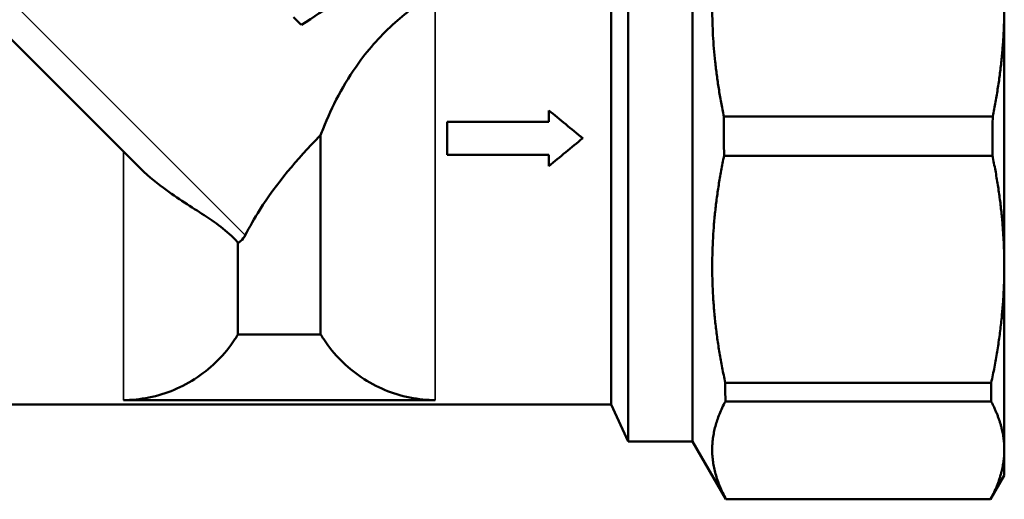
# Model space of a CAD drawing. Header units: millimetres. Extents: x 40 to 180, y 90 to 236.
# Tile 6 of 9: x 58 to 94, y 183 to 201. Entities that reach past the tile are written whole.
import ezdxf

# ---------------------------------------------------------------- set-up
doc = ezdxf.new("R2010")
doc.units = ezdxf.units.MM
doc.layers.add('Видимые тонкие (ГОСТ)', color=7, linetype='Continuous', lineweight=35)
doc.layers.add('Видимый контур (ГОСТ)', color=7, linetype='Continuous', lineweight=50)

msp = doc.modelspace()

# ---------------------------------------------------------------- linework, layer by layer
at = {"layer": 'Видимые тонкие (ГОСТ)'}
for p, q in [((50.088, 209.038), (66.3, 192.828)), ((73.306, 201.729), (73.306, 186.743)), ((61.806, 195.907), (61.806, 186.743))]:
    msp.add_line(p, q, dxfattribs=at)
at = {"layer": 'Видимый контур (ГОСТ)'}
for p, q in [((82.806, 207.268), (82.806, 185.212)), ((62.346, 195.367), (51.029, 206.683)), ((80.425, 206.209), (80.425, 185.212)), ((79.806, 205.076), (79.806, 186.587)), ((94.306, 191.678), (94.306, 201.245)), ((77.5, 197.43), (77.5, 197.012)), ((73.75, 197.012), (73.75, 195.793)), ((73.75, 197.012), (77.5, 197.012)), ((83.957, 197.206), (93.878, 197.206)), ((69.081, 196.514), (69.081, 189.168)), ((77.5, 195.793), (73.75, 195.793)), ((77.5, 195.793), (77.5, 195.375)), ((83.965, 195.755), (93.87, 195.755)), ((66.031, 192.549), (66.031, 189.168)), ((94.306, 184.913), (94.306, 191.678)), ((66.031, 189.168), (69.081, 189.168)), ((84.01, 187.386), (93.824, 187.386)), ((61.806, 186.743), (73.306, 186.743)), ((79.806, 186.587), (54.306, 186.587)), ((79.806, 186.587), (80.425, 185.212)), ((84.014, 186.698), (93.82, 186.698)), ((82.806, 185.212), (80.425, 185.212)), ((82.806, 185.212), (84.034, 183.086)), ((94.306, 183.962), (94.306, 184.913)), ((94.306, 183.962), (93.801, 183.086)), ((84.034, 183.092), (84.034, 183.086)), ((84.034, 183.092), (93.801, 183.092)), ((84.034, 183.086), (93.801, 183.086)), ((93.801, 183.086), (93.801, 183.092))]:
    msp.add_line(p, q, dxfattribs=at)
for points, weights in [([(83.913, 205.069), (83.143, 201.149), (83.957, 197.206)], [1.16668791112, 1.2306412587, 1.16329628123]), ([(93.878, 197.206), (94.306, 199.284), (94.306, 201.245)], [1.02654298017, 1.02811701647, 1]), ([(83.965, 195.755), (83.097, 191.583), (84.01, 187.386)], [1.16267447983, 1.2347397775, 1.15911447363]), ([(94.306, 191.678), (94.306, 193.657), (93.87, 195.755)], [1, 1.02837610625, 1.02651145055]), ([(93.824, 187.386), (94.306, 189.602), (94.306, 191.678)], [1.02624346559, 1.02981967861, 1]), ([(84.014, 186.698), (83.064, 184.897), (84.034, 183.092)], [1.15882345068, 1.23760617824, 1.15730400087]), ([(94.306, 184.913), (94.306, 185.776), (93.82, 186.698)], [1, 1.02993486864, 1.02621533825]), ([(93.801, 183.092), (94.306, 184.033), (94.306, 184.913)], [1.02605418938, 1.03052983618, 1])]:
    msp.add_rational_spline(points, weights, degree=2, dxfattribs=at)
for points in [[(70.978, 202.307), (70.113, 201.728), (69.245, 201.153), (68.374, 200.58)], [(68.374, 200.58), (68.276, 200.673), (68.177, 200.768), (68.077, 200.864)], [(77.5, 197.43), (77.917, 197.089), (78.333, 196.745), (78.75, 196.402)], [(78.75, 196.402), (78.333, 196.059), (77.917, 195.716), (77.5, 195.375)], [(78.678, 196.462), (78.702, 196.443), (78.726, 196.424), (78.75, 196.405)]]:
    msp.add_open_spline(points, degree=3, dxfattribs=at)
for points, knots in [([(73.306, 201.729), (72.788, 201.439), (72.288, 201.083), (71.326, 200.226), (70.88, 199.724), (69.925, 198.406), (69.493, 197.565), (69.141, 196.674), (69.111, 196.594), (69.081, 196.514)], [-2.4384613, -2.4384613, -2.4384613, -2.4384613, -2.3180213, -2.3180213, -2.1882875, -2.1882875, -1.9984063, -1.9984063, -1.9796443, -1.9796443, -1.9796443, -1.9796443]), ([(83.957, 197.206), (83.958, 196.956), (83.959, 196.708), (83.962, 196.228), (83.963, 195.992), (83.965, 195.755)], [5.9029101, 5.9029101, 5.9029101, 5.9029101, 5.9767637, 5.9767637, 6.0468139, 6.0468139, 6.0468139, 6.0468139]), ([(93.87, 195.755), (93.871, 195.992), (93.872, 196.228), (93.875, 196.708), (93.876, 196.956), (93.878, 197.206)], [1.9390288, 1.9390288, 1.9390288, 1.9390288, 2.009079, 2.009079, 2.0829326, 2.0829326, 2.0829326, 2.0829326]), ([(69.081, 196.514), (69.064, 196.497), (69.046, 196.479), (68.229, 195.662), (67.438, 194.717), (66.638, 193.449), (66.459, 193.136), (66.3, 192.828)], [1.3148795, 1.3148795, 1.3148795, 1.3148795, 1.3223539, 1.3223539, 1.6616845, 1.6616845, 1.7729581, 1.7729581, 1.7729581, 1.7729581]), ([(66.031, 192.549), (66.024, 192.556), (66.018, 192.564), (65.634, 192.993), (65.161, 193.317), (64.326, 193.861), (63.81, 194.175), (62.942, 194.822), (62.626, 195.088), (62.346, 195.367)], [-2.6572793, -2.6572793, -2.6572793, -2.6572793, -2.6552785, -2.6552785, -2.5466914, -2.5466914, -2.4159514, -2.4159514, -2.3315131, -2.3315131, -2.3315131, -2.3315131]), ([(66.3, 192.828), (66.258, 192.748), (66.203, 192.674), (66.1, 192.589), (66.067, 192.567), (66.031, 192.549)], [0, 0, 0, 0, 0.03018778, 0.03018778, 0.04290991, 0.04290991, 0.04290991, 0.04290991]), ([(61.806, 186.743), (62.104, 186.745), (62.427, 186.776), (63.07, 186.904), (63.39, 187.005), (63.957, 187.241), (64.256, 187.399), (64.813, 187.775), (65.072, 187.993), (65.51, 188.435), (65.728, 188.7), (65.956, 189.046), (65.994, 189.107), (66.031, 189.168)], [3.5976049, 3.5976049, 3.5976049, 3.5976049, 3.6863495, 3.6863495, 3.7781031, 3.7781031, 3.870594, 3.870594, 3.9630848, 3.9630848, 4.0572493, 4.0572493, 4.0769846, 4.0769846, 4.0769846, 4.0769846]), ([(69.081, 189.168), (69.118, 189.107), (69.156, 189.046), (69.384, 188.7), (69.603, 188.435), (70.041, 187.993), (70.3, 187.775), (70.857, 187.399), (71.156, 187.241), (71.723, 187.005), (72.043, 186.904), (72.686, 186.776), (73.009, 186.745), (73.306, 186.743)], [3.1122072, 3.1122072, 3.1122072, 3.1122072, 3.1319426, 3.1319426, 3.226107, 3.226107, 3.3185979, 3.3185979, 3.4110887, 3.4110887, 3.5028423, 3.5028423, 3.5915869, 3.5915869, 3.5915869, 3.5915869]), ([(84.01, 187.386), (84.011, 187.265), (84.011, 187.146), (84.013, 186.918), (84.013, 186.807), (84.014, 186.698)], [6.92978501, 6.92978501, 6.92978501, 6.92978501, 6.97869604, 6.97869604, 7.02589214, 7.02589214, 7.02589214, 7.02589214]), ([(93.82, 186.698), (93.821, 186.807), (93.822, 186.918), (93.823, 187.146), (93.823, 187.265), (93.824, 187.386)], [0.95995057, 0.95995057, 0.95995057, 0.95995057, 1.00714668, 1.00714668, 1.05605771, 1.05605771, 1.05605771, 1.05605771])]:
    msp.add_open_spline(points, degree=3, knots=knots, dxfattribs=at)

doc.saveas('drawing.dxf')
